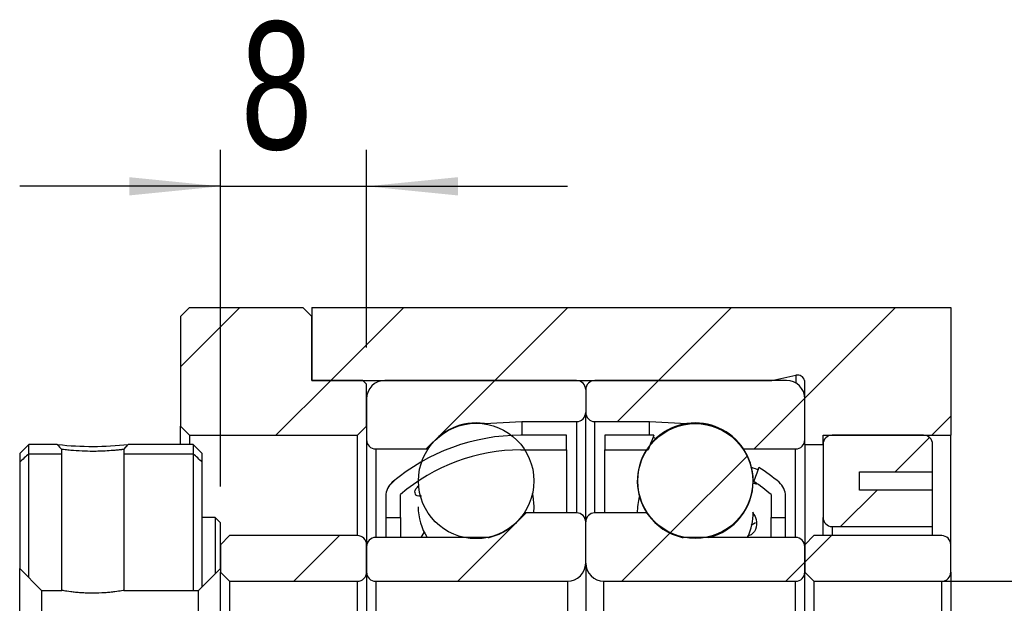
# Model space of a CAD drawing. Header units: millimetres. Extents: x 23 to 283, y 8 to 201.
# Tile 7 of 9: x 236 to 263, y 55 to 71. Entities that reach past the tile are written whole.
import ezdxf

# ---------------------------------------------------------------- set-up
doc = ezdxf.new("R2010")
doc.units = ezdxf.units.MM
doc.layers.add('FORMAT', color=7, linetype='Continuous')
doc.styles.add('SLDTEXTSTYLE0', font='TXT', dxfattribs={"width": 0.75})
doc.dimstyles.new('SLDDIMSTYLE3', dxfattribs={"dimtxt": 3.5, "dimasz": 2.5, "dimexe": 0, "dimexo": 0.0625, "dimgap": 0.875, "dimtad": 1, "dimlfac": 2, "dimrnd": 1e-09, "dimzin": 12, "dimdsep": 46, "dimtxsty": 'SLDTEXTSTYLE0', "dimsah": 1, "dimcen": 0.09, "dimadec": 0, "dimazin": 3, "dimtfac": 1, "dimtofl": 0, "dimtmove": 0, "dimatfit": 3, "dimfxl": 1, "dimfrac": 2, "dimtolj": 1, "dimtzin": 12, "dimarcsym": 0})
doc.dimstyles.new('SLDDIMSTYLE5', dxfattribs={"dimtxt": 3.5, "dimasz": 2.5, "dimexe": 0, "dimexo": 0.0625, "dimgap": 0.875, "dimtad": 1, "dimlfac": 2, "dimrnd": 1e-09, "dimzin": 12, "dimdsep": 46, "dimtxsty": 'SLDTEXTSTYLE0', "dimsah": 1, "dimcen": 0.09, "dimadec": 0, "dimazin": 3, "dimtfac": 1, "dimtmove": 0, "dimatfit": 0, "dimfxl": 1, "dimfrac": 2, "dimtolj": 1, "dimtzin": 12, "dimarcsym": 0})

# ---------------------------------------------------------------- blocks, each defined once
blk = doc.blocks.new('_D_12')
at = {"layer": 'FORMAT', "color": 7}
for p, q in [((269.566, 55.26), (269.566, 66.062)), ((258.588, 55.26), (270.566, 55.26)), ((269.566, 55.26), (269.566, 45.26)), ((258.588, 45.26), (270.566, 45.26))]:
    blk.add_line(p, q, dxfattribs=at)
for points in [[(269.566, 55.26), (269.316, 52.76), (269.816, 52.76)], [(269.566, 45.26), (269.816, 47.76), (269.316, 47.76)]]:
    blk.add_solid(points, dxfattribs=at)
at = {"layer": 'FORMAT', "color": 7, "char_height": 3.5, "attachment_point": 1, "rotation": 90, "style": 'SLDTEXTSTYLE0'}
for s, insert in [('20', (265.001, 60.889)), ('%%c', (265.054, 55.611))]:
    blk.add_mtext(s, dxfattribs=dict(at, insert=insert))
blk = doc.blocks.new('_D_17')
at = {"layer": 'FORMAT', "color": 7}
for p, q in [((241.838, 57.86), (241.838, 67.079)), ((245.838, 61.66), (245.838, 67.079)), ((241.838, 66.079), (236.338, 66.079)), ((241.838, 66.079), (245.838, 66.079)), ((245.838, 66.079), (251.338, 66.079))]:
    blk.add_line(p, q, dxfattribs=at)
for points in [[(241.838, 66.079), (239.338, 66.329), (239.338, 65.829)], [(245.838, 66.079), (248.338, 65.829), (248.338, 66.329)]]:
    blk.add_solid(points, dxfattribs=at)
at = {"layer": 'FORMAT', "color": 7, "insert": (242.396, 70.591), "char_height": 3.5, "attachment_point": 1, "style": 'SLDTEXTSTYLE0'}
blk.add_mtext('8', dxfattribs=at)

msp = doc.modelspace()

# ---------------------------------------------------------------- hatches: boundary and pattern name
at = {"layer": 'FORMAT', "linetype": 'Continuous', "lineweight": 18}
h = msp.add_hatch(dxfattribs=at)
h.set_pattern_fill('ANSI31', color=256, style=0)
h.paths.add_polyline_path([(240.98772321, 62.75974621), (240.73772321, 62.50974621), (240.73772321, 59.50974621), (240.98772321, 59.25974621), (245.58772321, 59.25974621), (245.83772321, 59.50974621), (245.83772321, 60.65974621), (245.73772321, 60.75974621), (244.33772321, 60.75974621), (244.33772321, 62.50974621), (244.08772321, 62.75974621)], flags=0)
h = msp.add_hatch(dxfattribs=at)
h.set_pattern_fill('ANSI31', color=256, style=0)
edge = h.paths.add_edge_path(flags=0)
edge.add_line((257.83772321, 60.75974621), (257.83772321, 59.00974621))
edge.add_line((257.83772321, 59.00974621), (258.33772321, 59.00974621))
edge.add_line((258.33772321, 59.00974621), (258.33772321, 59.25974621))
edge.add_line((258.33772321, 59.25974621), (261.83772321, 59.25974621))
edge.add_line((261.83772321, 59.25974621), (261.83772321, 62.75974621))
edge.add_line((261.83772321, 62.75974621), (244.33772321, 62.75974621))
edge.add_line((244.33772321, 62.75974621), (244.33772321, 60.75974621))
edge.add_line((244.33772321, 60.75974621), (256.93921337, 60.75974621))
edge.add_line((256.93921337, 60.75974621), (257.59443529, 60.90500541))
edge.add_arc((257.63772321, 60.70974621), 0.2, 14.477512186, 102.5, ccw=False)
edge.add_line((257.83137238, 60.75974621), (257.83772321, 60.75974621))
h = msp.add_hatch(dxfattribs=at)
h.set_pattern_fill('ANSI31', color=256, style=0)
edge = h.paths.add_edge_path(flags=0)
edge.add_line((251.83772321, 59.88474621), (251.83772321, 60.50974621))
edge.add_arc((251.58772321, 60.50974621), 0.25, 0, 90)
edge.add_line((251.58772321, 60.75974621), (246.33772321, 60.75974621))
edge.add_arc((246.33772321, 60.25974621), 0.5, 90, 180)
edge.add_line((245.83772321, 60.25974621), (245.83772321, 59.13474621))
edge.add_arc((246.08772321, 59.13474621), 0.25, 180, 270)
edge.add_line((246.08772321, 58.88474621), (247.51313601, 58.88474621))
edge.add_arc((248.83772321, 58.00974621), 1.5875, 81.816129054, 146.551920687, ccw=False)
edge.add_line((249.06370431, 59.58107966), (250.08772321, 59.63474621))
edge.add_line((250.08772321, 59.63474621), (251.58772321, 59.63474621))
edge.add_arc((251.58772321, 59.88474621), 0.25, 270, 360)
h = msp.add_hatch(dxfattribs=at)
h.set_pattern_fill('ANSI31', color=256, style=0)
edge = h.paths.add_edge_path(flags=0)
edge.add_line((257.33772321, 60.75974621), (252.08772321, 60.75974621))
edge.add_arc((252.08772321, 60.50974621), 0.25, 90, 180)
edge.add_line((251.83772321, 60.50974621), (251.83772321, 59.88474621))
edge.add_arc((252.08772321, 59.88474621), 0.25, 180, 270)
edge.add_line((252.08772321, 59.63474621), (253.58772321, 59.63474621))
edge.add_line((253.58772321, 59.63474621), (254.61174211, 59.58107966))
edge.add_arc((254.83772321, 58.00974621), 1.5875, 33.448079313, 98.183870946, ccw=False)
edge.add_line((256.16231041, 58.88474621), (257.58772321, 58.88474621))
edge.add_arc((257.58772321, 59.13474621), 0.25, 270, 360)
edge.add_line((257.83772321, 59.13474621), (257.83772321, 60.25974621))
edge.add_arc((257.33772321, 60.25974621), 0.5, 0, 90)
h = msp.add_hatch(dxfattribs=at)
h.set_pattern_fill('ANSI31', color=256, style=0)
edge = h.paths.add_edge_path(flags=0)
edge.add_arc((248.83772321, 58.00836613), 1.58074885, 0, 360)
h = msp.add_hatch(dxfattribs=at)
h.set_pattern_fill('ANSI31', color=256, style=0)
edge = h.paths.add_edge_path(flags=0)
edge.add_arc((254.83772321, 58.00703336), 1.57420276, 0, 360)
h = msp.add_hatch(dxfattribs=at)
h.set_pattern_fill('ANSI31', color=256, style=0)
edge = h.paths.add_edge_path(flags=0)
edge.add_arc((250.06272321, 53.80234825), 5.05739796, 90, 130.731072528, ccw=False)
edge.add_line((250.06272321, 58.85974621), (251.31272321, 58.85974621))
edge.add_line((251.31272321, 58.85974621), (251.31272321, 59.25974621))
edge.add_line((251.31272321, 59.25974621), (250.06272321, 59.25974621))
edge.add_arc((250.06272321, 53.80234825), 5.45739796, 90, 130.203168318)
edge.add_arc((246.86272321, 57.58861218), 0.5, 130.203168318, 180)
edge.add_line((246.36272321, 57.58861218), (246.36272321, 57.00974621))
edge.add_line((246.36272321, 57.00974621), (246.76272321, 57.00974621))
edge.add_line((246.76272321, 57.00974621), (246.76272321, 57.63474621))
h = msp.add_hatch(dxfattribs=at)
h.set_pattern_fill('ANSI31', color=256, style=0)
edge = h.paths.add_edge_path(flags=0)
edge.add_line((252.36272321, 59.25974621), (252.36272321, 58.85974621))
edge.add_line((252.36272321, 58.85974621), (253.54692853, 58.85974621))
edge.add_ellipse((251.94011694, 50.25974621), major_axis=(9.77020927, 26.08303597), ratio=0.05708570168, start_angle=9.437901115, end_angle=9.951954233, ccw=False)
edge.add_arc((253.61272321, 53.80234825), 5.45739796, 89.028866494, 90)
edge.add_line((253.61272321, 59.25974621), (252.36272321, 59.25974621))
h = msp.add_hatch(dxfattribs=at)
h.set_pattern_fill('ANSI31', color=256, style=0)
edge = h.paths.add_edge_path(flags=0)
edge.add_line((261.33772321, 57.75974621), (259.33772321, 57.75974621))
edge.add_line((259.33772321, 57.75974621), (259.33772321, 58.25974621))
edge.add_line((259.33772321, 58.25974621), (261.33772321, 58.25974621))
edge.add_line((261.33772321, 58.25974621), (261.33772321, 59.00974621))
edge.add_arc((261.08772321, 59.00974621), 0.25, 0, 90)
edge.add_line((261.08772321, 59.25974621), (258.58772321, 59.25974621))
edge.add_arc((258.58772321, 59.00974621), 0.25, 90, 180)
edge.add_line((258.33772321, 59.00974621), (258.33772321, 57.00974621))
edge.add_arc((258.58772321, 57.00974621), 0.25, 180, 270)
edge.add_line((258.58772321, 56.75974621), (261.33772321, 56.75974621))
edge.add_line((261.33772321, 56.75974621), (261.33772321, 57.75974621))
h = msp.add_hatch(dxfattribs=at)
h.set_pattern_fill('ANSI31', color=256, style=0)
h.paths.add_polyline_path([(236.58767321, 59.00974621), (237.36737012, 59.00974621), (236.5876525, 59.00979621), (236.33762321, 58.75976692), (236.33762321, 55.6097255), (236.9376525, 55.00969621), (237.48772321, 55.00969621), (237.48772321, 58.87318943), (237.48767321, 55.00974621), (236.93767321, 55.00974621), (236.33767321, 55.60974621), (236.33767321, 58.75974621)], flags=0)
h = msp.add_hatch(dxfattribs=at)
h.set_pattern_fill('ANSI31', color=256, style=0)
edge = h.paths.add_edge_path(flags=0)
edge.add_spline(control_points=[(237.48771164, 58.87322247), (237.46903821, 58.89441857), (237.45036479, 58.91561468), (237.43169136, 58.93681079), (237.42097737, 58.94897218), (237.41026338, 58.96113358), (237.39954939, 58.97329497), (237.38883539, 58.98545637), (237.3781214, 58.99761776), (237.36740741, 59.00977916)], knot_values=[0, 0, 0, 0, 0.0001694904, 0.0001694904, 0.0001694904, 0.0002667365, 0.0002667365, 0.0002667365, 0.0003639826, 0.0003639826, 0.0003639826, 0.0003639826], weights=[1, 1, 1, 1, 1, 1, 1, 1, 1, 1], degree=3, periodic=0)
edge.add_line((237.36740741, 59.00977916), (237.48767412, 58.87318942))
h = msp.add_hatch(dxfattribs=at)
h.set_pattern_fill('ANSI31', color=256, style=0)
h.paths.add_polyline_path([(239.18767321, 55.00974621), (239.18767321, 58.87318952), (239.18762321, 55.00969621), (241.23769392, 55.00969621), (241.83772321, 55.6097255), (241.83772321, 56.85976692), (241.68769392, 57.00979621), (241.33772321, 57.00979621), (241.33772321, 58.75976692), (241.08769392, 59.00979621), (239.30797757, 59.00979621), (241.08767321, 59.00974621), (241.33767321, 58.75974621), (241.33767321, 57.00974621), (241.68767321, 57.00974621), (241.83767321, 56.85974621), (241.83767321, 55.60974621), (241.23767321, 55.00974621)], flags=0)
h = msp.add_hatch(dxfattribs=at)
h.set_pattern_fill('ANSI31', color=256, style=0)
edge = h.paths.add_edge_path(flags=0)
edge.add_spline(control_points=[(239.30794005, 59.00977927), (239.2678386, 58.96426037), (239.22773714, 58.91874147), (239.18763569, 58.87322257)], knot_values=[0, 0, 0, 0, 1, 1, 1, 1], weights=[1, 1, 1, 1], degree=3, periodic=0)
edge.add_line((239.18763569, 58.87322257), (239.30797757, 59.00974621))
h = msp.add_hatch(dxfattribs=at)
h.set_pattern_fill('ANSI31', color=256, style=0)
edge = h.paths.add_edge_path(flags=0)
edge.add_arc((256.81272321, 57.58861218), 0.5, 0, 49.796831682)
edge.add_arc((253.61272321, 53.80234825), 5.45739796, 49.796831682, 57.016175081)
edge.add_ellipse((251.94011694, 50.25974621), major_axis=(9.77020927, 26.08303597), ratio=0.05708570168, start_angle=350.297693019, end_angle=350.772045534, ccw=False)
edge.add_arc((253.61272321, 53.80234825), 5.05739796, 49.268927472, 55.919829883, ccw=False)
edge.add_line((256.91272321, 57.63474621), (256.91272321, 57.00974621))
edge.add_line((256.91272321, 57.00974621), (257.31272321, 57.00974621))
edge.add_line((257.31272321, 57.00974621), (257.31272321, 57.58861218))
h = msp.add_hatch(dxfattribs=at)
h.set_pattern_fill('ANSI31', color=256, style=0)
edge = h.paths.add_edge_path(flags=0)
edge.add_line((245.83772321, 56.20974621), (245.83772321, 55.50974621))
edge.add_arc((246.08772321, 55.50974621), 0.25, 180, 270)
edge.add_line((246.08772321, 55.25974621), (251.33772321, 55.25974621))
edge.add_arc((251.33772321, 55.75974621), 0.5, 270, 360)
edge.add_line((251.83772321, 55.75974621), (251.83772321, 56.88474621))
edge.add_arc((251.58772321, 56.88474621), 0.25, 0, 90)
edge.add_line((251.58772321, 57.13474621), (250.21505078, 57.13474621))
edge.add_arc((250.21505078, 57.03474621), 0.1, 90, 144.705605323)
edge.add_arc((248.83772321, 58.00974621), 1.5875, 282.89262666, 324.705605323, ccw=False)
edge.add_arc((249.16962116, 56.55974621), 0.1, 270, 282.89262666, ccw=False)
edge.add_line((249.16962116, 56.45974621), (246.08772321, 56.45974621))
edge.add_arc((246.08772321, 56.20974621), 0.25, 90, 180)
h = msp.add_hatch(dxfattribs=at)
h.set_pattern_fill('ANSI31', color=256, style=0)
edge = h.paths.add_edge_path(flags=0)
edge.add_line((252.33772321, 55.25974621), (257.58772321, 55.25974621))
edge.add_arc((257.58772321, 55.50974621), 0.25, 270, 360)
edge.add_line((257.83772321, 55.50974621), (257.83772321, 56.20974621))
edge.add_arc((257.58772321, 56.20974621), 0.25, 0, 90)
edge.add_line((257.58772321, 56.45974621), (254.50582526, 56.45974621))
edge.add_arc((254.50582526, 56.55974621), 0.1, 257.10737334, 270, ccw=False)
edge.add_arc((254.83772321, 58.00974621), 1.5875, 215.294394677, 257.10737334, ccw=False)
edge.add_arc((253.46039563, 57.03474621), 0.1, 35.294394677, 90)
edge.add_line((253.46039563, 57.13474621), (252.08772321, 57.13474621))
edge.add_arc((252.08772321, 56.88474621), 0.25, 90, 180)
edge.add_line((251.83772321, 56.88474621), (251.83772321, 55.75974621))
edge.add_arc((252.33772321, 55.75974621), 0.5, 180, 270)
h = msp.add_hatch(dxfattribs=at)
h.set_pattern_fill('ANSI31', color=256, style=0)
edge = h.paths.add_edge_path(flags=0)
edge.add_line((241.83772321, 55.50974621), (242.08772321, 55.25974621))
edge.add_line((242.08772321, 55.25974621), (245.58772321, 55.25974621))
edge.add_arc((245.58772321, 55.50974621), 0.25, 270, 360)
edge.add_line((245.83772321, 55.50974621), (245.83772321, 56.25974621))
edge.add_arc((245.58772321, 56.25974621), 0.25, 0, 90)
edge.add_line((245.58772321, 56.50974621), (242.08772321, 56.50974621))
edge.add_line((242.08772321, 56.50974621), (241.83772321, 56.25974621))
edge.add_line((241.83772321, 56.25974621), (241.83772321, 55.50974621))
h = msp.add_hatch(dxfattribs=at)
h.set_pattern_fill('ANSI31', color=256, style=0)
edge = h.paths.add_edge_path(flags=0)
edge.add_line((257.83772321, 55.50974621), (258.08772321, 55.25974621))
edge.add_line((258.08772321, 55.25974621), (261.58772321, 55.25974621))
edge.add_arc((261.58772321, 55.50974621), 0.25, 270, 360)
edge.add_line((261.83772321, 55.50974621), (261.83772321, 56.25974621))
edge.add_arc((261.58772321, 56.25974621), 0.25, 0, 90)
edge.add_line((261.58772321, 56.50974621), (258.08772321, 56.50974621))
edge.add_line((258.08772321, 56.50974621), (257.83772321, 56.25974621))
edge.add_line((257.83772321, 56.25974621), (257.83772321, 55.50974621))

# ---------------------------------------------------------------- linework, layer by layer
at = {"color": 7, "linetype": 'Continuous', "lineweight": 25}
for p, q in [((240.73772229, 62.50974589), (240.9877228, 62.7597464)), ((240.9877228, 62.7597464), (244.08772312, 62.7597464)), ((244.08772312, 62.7597464), (244.33772363, 62.50974589)), ((244.33772363, 62.7597464), (244.33772363, 60.75974607)), ((244.33772363, 62.7597464), (261.83772323, 62.7597464)), ((261.83772323, 62.7597464), (261.83772323, 59.25974583)), ((240.73772229, 62.50974589), (240.73772229, 59.50974633)), ((244.33772363, 60.75974607), (244.33772363, 62.50974589)), ((244.33772363, 60.75974607), (256.93921341, 60.75974607)), ((245.73772311, 60.75974607), (244.33772363, 60.75974607)), ((245.73772311, 60.75974607), (245.83772294, 60.65974624)), ((251.58772342, 60.75974607), (246.33772302, 60.75974607)), ((257.3377232, 60.75974607), (252.08772303, 60.75974607)), ((256.93921341, 60.75974607), (257.59443528, 60.90500539)), ((257.83137236, 60.75974607), (257.83772316, 60.75974607)), ((257.83137236, 60.75974607), (257.83137236, 60.33918501)), ((257.83772316, 59.00974625), (257.83772316, 60.75974607)), ((245.83772294, 59.50974633), (245.83772294, 60.65974624)), ((251.83772299, 60.5097465), (251.83772299, 59.88474616)), ((245.83772294, 60.25974599), (245.83772294, 59.1347465)), ((257.83772316, 59.1347465), (257.83772316, 60.25974599)), ((251.83772299, 56.88474614), (251.83772299, 59.88474616)), ((249.0637042, 59.58108005), (250.08772317, 59.63474659)), ((250.08772317, 59.63474659), (251.58772342, 59.63474659)), ((250.08772317, 59.63474659), (250.08772317, 59.25974583)), ((252.08772303, 59.63474659), (253.58772328, 59.63474659)), ((253.58772328, 59.63474659), (254.61174225, 59.58108005)), ((253.58772328, 59.25974583), (253.58772328, 59.63474659)), ((240.9877228, 59.25974583), (240.73772229, 59.50974633)), ((240.73772229, 59.00979654), (240.73772229, 59.50974633)), ((245.83772294, 59.50974633), (245.58772336, 59.25974583)), ((249.0637042, 59.58108005), (249.0637042, 59.57287883)), ((254.61174225, 59.57836711), (254.61174225, 59.58108005)), ((240.9877228, 59.25974583), (245.58772336, 59.25974583)), ((240.9877228, 59.25974583), (240.9877228, 59.00979654)), ((245.58772336, 56.50974631), (245.58772336, 59.25974583)), ((245.83772294, 59.1347465), (245.83772294, 56.25974627)), ((251.31272342, 59.25974583), (250.06272275, 59.25974583)), ((251.31272342, 58.85974651), (251.31272342, 59.25974583)), ((253.61272324, 59.25974583), (252.36272303, 59.25974583)), ((252.36272303, 59.25974583), (252.36272303, 58.85974651)), ((258.33772318, 59.25974583), (261.83772323, 59.25974583)), ((258.33772318, 59.00974625), (258.33772318, 59.25974583)), ((261.08772311, 59.25974583), (258.5877232, 59.25974583)), ((261.83772323, 56.25974627), (261.83772323, 59.25974583)), ((236.33762359, 58.75976716), (236.58765204, 59.00979654)), ((236.33767389, 58.75974668), (236.58767253, 59.00974625)), ((237.3673702, 59.00979654), (236.58765204, 59.00979654)), ((237.3673702, 59.00974625), (236.58767253, 59.00974625)), ((236.58767253, 58.74993426), (236.58767253, 59.00974625)), ((237.48767286, 55.00974606), (237.48767286, 58.87318922)), ((237.48772315, 55.00969623), (237.48772315, 58.87318922)), ((239.18762341, 58.87318922), (239.18762341, 55.00969623)), ((239.18763645, 58.87322274), (239.30794097, 59.00977885)), ((239.1876737, 58.87318922), (239.30797823, 59.00974625)), ((239.1876737, 58.87318922), (239.1876737, 55.00974606)), ((241.08769469, 59.00979654), (239.30797823, 59.00979654)), ((241.08767234, 59.00974625), (239.30797823, 59.00974625)), ((241.08767234, 59.00974625), (241.08767234, 58.74993426)), ((241.08767234, 59.00974625), (241.33767284, 58.75974668)), ((241.08769469, 59.00979654), (241.33772313, 58.75976716)), ((246.08772345, 58.884746), (247.51313593, 58.884746)), ((247.51313593, 58.884746), (247.51313593, 58.87105742)), ((250.06272275, 58.85974651), (251.31272342, 58.85974651)), ((251.31272342, 58.85974651), (251.31272342, 57.13474618)), ((252.36272303, 58.85974651), (253.54692856, 58.85974651)), ((252.36272303, 57.13474618), (252.36272303, 58.85974651)), ((256.16231052, 58.884746), (257.58772324, 58.884746)), ((256.16231052, 58.88203305), (256.16231052, 58.884746)), ((257.83772316, 59.00974625), (258.33772318, 59.00974625)), ((257.83772316, 59.00974625), (257.83772316, 56.25974627)), ((258.33772318, 59.00974625), (258.33772318, 57.00974639)), ((261.33772315, 58.25974659), (261.33772315, 59.00974625)), ((236.33762359, 58.75976716), (236.33762359, 55.60972548)), ((236.33767389, 58.75974668), (236.33767389, 55.60974644)), ((236.58767253, 58.74993426), (237.48767286, 58.74993426)), ((236.58767253, 55.3597464), (236.58767253, 58.74993426)), ((239.1876737, 58.74993426), (241.08767234, 58.74993426)), ((241.08767234, 58.74993426), (241.08767234, 55.00974606)), ((241.33767284, 57.00974639), (241.33767284, 58.75974668)), ((241.33772313, 57.00979621), (241.33772313, 58.75976716)), ((259.33772323, 58.25974659), (261.33772315, 58.25974659)), ((259.33772323, 57.75974605), (259.33772323, 58.25974659)), ((261.33772315, 57.75974605), (261.33772315, 58.25974659)), ((261.33772315, 57.75974605), (259.33772323, 57.75974605)), ((261.33772315, 56.75974635), (261.33772315, 57.75974605)), ((246.36272345, 57.58861226), (246.36272345, 57.00974639)), ((246.76272277, 57.00974639), (246.76272277, 57.63474626)), ((256.91272322, 57.63474626), (256.91272322, 57.00974639)), ((257.31272324, 57.00974639), (257.31272324, 57.58861226)), ((250.41612427, 57.13474618), (250.4252233, 57.30446761)), ((241.68767318, 57.00974639), (241.33767284, 57.00974639)), ((241.33767284, 55.10974636), (241.33767284, 57.00974639)), ((241.68769367, 57.00979621), (241.33772313, 57.00979621)), ((241.68767318, 57.00974639), (241.83767386, 56.85974618)), ((241.68767318, 57.00974639), (241.68767318, 55.45974623)), ((241.68769367, 57.00979621), (241.83772228, 56.85976713)), ((246.36272345, 57.00974639), (246.76272277, 57.00974639)), ((246.36272345, 57.00974639), (246.36272345, 56.45974639)), ((246.76272277, 57.00974639), (246.76272277, 56.45974639)), ((251.58772342, 57.13474618), (250.2150508, 57.13474618)), ((253.46039565, 57.13474618), (252.08772303, 57.13474618)), ((256.91272322, 57.00974639), (257.31272324, 57.00974639)), ((256.91272322, 56.45974639), (256.91272322, 57.00974639)), ((257.31272324, 56.45974639), (257.31272324, 57.00974639)), ((258.33772318, 56.50974631), (258.33772318, 57.00974639)), ((241.83767386, 55.60974644), (241.83767386, 56.85974618)), ((241.83772228, 55.60972548), (241.83772228, 56.85976713)), ((251.83772299, 55.75974618), (251.83772299, 56.88474614)), ((256.37065902, 56.79841393), (256.49089998, 56.86738721)), ((258.5877232, 56.75974635), (261.33772315, 56.75974635)), ((261.33772315, 56.50974631), (261.33772315, 56.75974635)), ((241.83772228, 56.25974627), (242.08772279, 56.50974631)), ((245.58772336, 56.50974631), (242.08772279, 56.50974631)), ((249.16962072, 56.45974639), (246.08772345, 56.45974639)), ((247.33204026, 56.45974639), (247.41647582, 56.59920729)), ((257.58772324, 56.45974639), (254.50582526, 56.45974639)), ((257.83772316, 56.25974627), (258.0877232, 56.50974631)), ((261.58772319, 56.50974631), (258.0877232, 56.50974631)), ((241.83772228, 56.25974627), (241.83772228, 55.50974614)), ((245.83772294, 55.50974614), (245.83772294, 56.25974627)), ((245.83772294, 56.20974635), (245.83772294, 55.50974614)), ((257.83772316, 56.25974627), (257.83772316, 55.50974614)), ((257.83772316, 55.50974614), (257.83772316, 56.20974635)), ((261.83772323, 55.50974614), (261.83772323, 56.25974627)), ((236.93765238, 55.00969623), (236.33762359, 55.60972548)), ((236.33762359, 44.90976694), (236.33762359, 55.60972548)), ((236.93767287, 55.00974606), (236.33767389, 55.60974644)), ((241.83767386, 55.60974644), (241.23767301, 55.00974606)), ((241.83772228, 55.60972548), (241.2376935, 55.00969623)), ((251.83772299, 55.75974618), (251.83772299, 44.75974624)), ((242.08772279, 55.2597461), (241.83772228, 55.50974614)), ((241.83772228, 45.00974628), (241.83772228, 55.50974614)), ((245.83772294, 55.50974614), (245.83772294, 45.00974628)), ((258.0877232, 55.2597461), (257.83772316, 55.50974614)), ((257.83772316, 45.00974628), (257.83772316, 55.50974614)), ((261.83772323, 55.50974614), (261.83772323, 45.00974628)), ((236.93765238, 55.00969623), (237.48772315, 55.00969623)), ((236.93765238, 55.00969623), (236.93765238, 45.50979619)), ((236.93767287, 55.00974606), (237.48767286, 55.00974606)), ((239.18762341, 55.00969623), (241.2376935, 55.00969623)), ((239.1876737, 55.00974606), (241.23767301, 55.00974606)), ((241.2376935, 45.50979619), (241.2376935, 55.00969623)), ((242.08772279, 55.2597461), (245.58772336, 55.2597461)), ((242.08772279, 55.2597461), (242.08772279, 45.25974633)), ((245.58772336, 45.25974633), (245.58772336, 55.2597461)), ((246.08772345, 55.2597461), (251.33772338, 55.2597461)), ((246.08772345, 55.2597461), (246.08772345, 45.25974633)), ((251.33772338, 55.2597461), (251.33772338, 45.25974633)), ((252.33772307, 55.2597461), (257.58772324, 55.2597461)), ((252.33772307, 45.25974633), (252.33772307, 55.2597461)), ((257.58772324, 45.25974633), (257.58772324, 55.2597461)), ((258.0877232, 55.2597461), (261.58772319, 55.2597461)), ((258.0877232, 55.2597461), (258.0877232, 45.25974633)), ((261.58772319, 45.25974633), (261.58772319, 55.2597461))]:
    msp.add_line(p, q, dxfattribs=at)
at = {"color": 8, "linetype": 'Continuous', "lineweight": 25}
for p, q in [((257.59443528, 60.90500539), (257.59443528, 60.68881375)), ((251.58772342, 59.63474659), (251.58772342, 57.13474618)), ((252.08772303, 57.13474618), (252.08772303, 59.63474659)), ((246.08772345, 58.884746), (246.08772345, 56.45974639)), ((257.58772324, 56.45974639), (257.58772324, 58.884746)), ((258.5877232, 56.75974635), (258.5877232, 56.50974631))]:
    msp.add_line(p, q, dxfattribs=at)
at = {"color": 7, "linetype": 'Continuous', "lineweight": 25, "flags": 128}
for points in [[(237.3673702, 59.00974625), (237.39951014, 58.97326355), (237.43165009, 58.93678085), (237.48767473, 58.87318922)], [(237.36740745, 59.00977885), (237.39954926, 58.97329522), (237.43169106, 58.93681065), (237.48771198, 58.87322274)], [(250.4252233, 57.30446761), (250.39819259, 57.59616995), (250.38218502, 57.67161033)]]:
    msp.add_lwpolyline(points, dxfattribs=at)
at = {"color": 7, "linetype": 'Continuous', "lineweight": 25}
for centre, radius in [((248.83772321, 58.00836613), 1.58074885), ((254.83772321, 58.00703336), 1.57420276)]:
    msp.add_circle(centre, radius, dxfattribs=at)
for centre, radius, start, end in [((246.33772321, 60.25974621), 0.5, 90, 180), ((251.58772321, 60.50974621), 0.25, 0, 90), ((252.08772321, 60.50974621), 0.25, 90, 180), ((257.33772321, 60.25974621), 0.5, 0, 90), ((257.63772321, 60.70974621), 0.2, 14.477512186, 102.5), ((251.58772321, 59.88474621), 0.25, 270, 0), ((252.08772321, 59.88474621), 0.25, 180, 270), ((248.83772321, 58.00974621), 1.5875, 81.816129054, 146.551920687), ((254.83772321, 58.00703336), 1.5875, 0, 140.900212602), ((254.83772321, 58.00974621), 1.5875, 33.448079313, 98.183870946), ((246.08772321, 59.13474621), 0.25, 180, 270), ((250.06272321, 53.80234825), 5.45739796, 90, 130.203168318), ((253.61272321, 53.80234825), 5.45739796, 89.028866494, 90), ((257.58772321, 59.13474621), 0.25, 270, 0), ((258.58772321, 59.00974621), 0.25, 90, 180), ((261.08772321, 59.00974621), 0.25, 0, 90), ((238.33766975, 67.33549921), 8.38205365, 263.483315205, 276.647475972), ((250.06272321, 53.80234825), 5.05739796, 90, 130.731072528), ((254.83772321, 58.00703336), 1.5875, 147.372621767, 214.601771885), ((253.61272321, 53.80234825), 5.45739796, 49.796831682, 57.016175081), ((254.83772321, 58.00703336), 1.5875, 282.923622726, 0), ((253.61272321, 53.80234825), 5.05739796, 49.268927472, 55.919829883), ((246.86272321, 57.58861218), 0.5, 130.203168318, 180), ((256.81272321, 57.58861218), 0.5, 0, 49.796831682), ((254.83772321, 57.15084667), 1.5875, 164.355660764, 180.581104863), ((248.83772321, 57.30446743), 1.5875, 180.165439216, 212.147984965), ((248.83772321, 58.00974621), 1.5875, 282.89262666, 324.705605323), ((250.21505078, 57.03474621), 0.1, 90, 144.705605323), ((251.58772321, 56.88474621), 0.25, 0, 90), ((252.08772321, 56.88474621), 0.25, 90, 180), ((253.46039563, 57.03474621), 0.1, 35.294394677, 90), ((254.83772321, 58.00974621), 1.5875, 215.294394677, 257.10737334), ((254.83772321, 57.15084667), 1.5875, 335.063019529, 0), ((258.58772321, 57.00974621), 0.25, 180, 270), ((245.58772321, 56.25974621), 0.25, 0, 90), ((246.08772321, 56.20974621), 0.25, 90, 180), ((249.16962116, 56.55974621), 0.1, 270, 282.89262666), ((254.50582526, 56.55974621), 0.1, 257.10737334, 270), ((257.58772321, 56.20974621), 0.25, 0, 90), ((261.58772321, 56.25974621), 0.25, 0, 90), ((251.33772321, 55.75974621), 0.5, 270, 0), ((252.33772321, 55.75974621), 0.5, 180, 270), ((245.58772321, 55.50974621), 0.25, 270, 0), ((246.08772321, 55.50974621), 0.25, 180, 270), ((257.58772321, 55.50974621), 0.25, 270, 0), ((261.58772321, 55.50974621), 0.25, 270, 0)]:
    msp.add_arc(centre, radius, start, end, dxfattribs=at)
for start_param, end_param in [(1.2399982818, 1.256253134), (5.0346351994, 5.0502850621)]:
    msp.add_ellipse((251.94011694, 50.25974621), major_axis=(9.77020927, 26.08303597), ratio=0.0570857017, start_param=start_param, end_param=end_param, dxfattribs=at)
for points, knots in [([(253.68359037, 59.20441409), (253.69434354, 59.19779457), (253.70902814, 59.18875492), (253.77242685, 59.17078626), (253.78940025, 59.16597561)], [0, 0, 0, 0, 0.7322753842, 1, 1, 1, 1]), ([(239.18762321, 58.87318952), (239.18713709, 58.87310188), (239.1861264, 58.87291968), (239.17748362, 58.87155525), (239.16221908, 58.86941452), (239.13857389, 58.86639854), (239.10551104, 58.86253906), (239.06188451, 58.8578137), (239.00672316, 58.8522792), (238.90571339, 58.84242736), (238.74663783, 58.8304767), (238.53573794, 58.82101489), (238.30295647, 58.81653708), (238.0186221, 58.82463189), (237.75013746, 58.84332057), (237.5798013, 58.86120004), (237.50281898, 58.87052567), (237.48774599, 58.87319287), (237.48772332, 58.87318945), (237.48772321, 58.87318943)], [0, 0, 0, 0, 0.0245128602, 0.0509644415, 0.0793576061, 0.1096946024, 0.141977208, 0.1762068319, 0.2123845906, 0.2505113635, 0.3478485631, 0.4312227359, 0.5006300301, 0.6096750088, 0.7497670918, 0.8468490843, 0.9301438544, 0.9996486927, 1, 1, 1, 1]), ([(253.47747704, 58.84230842), (253.4713974, 58.84685882), (253.45979836, 58.8555403), (253.49136611, 58.85622206), (253.50638762, 58.85654648)], [0, 0, 0, 0, 0.5241500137, 1, 1, 1, 1]), ([(256.35546938, 58.39045772), (256.44126046, 58.36103686), (256.5355291, 58.32870874), (256.56219236, 58.3260423), (256.56459018, 58.32580251)], [0, 0, 0, 0, 0.9100701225, 1, 1, 1, 1]), ([(256.44664819, 57.99116015), (256.4748098, 57.96831174), (256.53419159, 57.92013343), (256.50600498, 57.91341299), (256.4229919, 57.94021744), (256.41979374, 57.94125011)], [0, 0, 0, 0, 0.46446189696, 0.97936787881, 1, 1, 1, 1]), ([(247.34052833, 57.58756778), (247.3137092, 57.58761292), (247.19693567, 57.58780943), (247.15318723, 57.6713489), (247.1630384, 57.78100254), (247.25417845, 57.86766232), (247.26847656, 57.88125756)], [0, 0, 0, 0, 0.1201685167, 0.5232274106, 0.9252036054, 1, 1, 1, 1]), ([(256.40725418, 57.15265598), (256.43267689, 57.11150492), (256.52642846, 56.95975177), (256.51706883, 56.7367763), (256.43605562, 56.55161232), (256.29729025, 56.50205556), (256.2594165, 56.48852985)], [0, 0, 0, 0, 0.1356291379, 0.500160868, 0.8635770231, 1, 1, 1, 1]), ([(239.18762321, 55.00969621), (239.18762321, 55.00969621), (239.16524521, 55.00555851), (239.08038122, 54.99149791), (239.01718818, 54.9815372), (238.89964686, 54.96654069), (238.85597383, 54.96146342), (238.76383673, 54.95220021), (238.71506108, 54.94796399), (238.56037717, 54.93720538), (238.44984699, 54.93302988), (238.28138706, 54.93303466), (238.2261036, 54.93404801), (238.11721453, 54.93791376), (238.06304916, 54.94081473), (237.96031201, 54.94796395), (237.91151561, 54.952198), (237.81903561, 54.96149891), (237.77551542, 54.96656345), (237.65825667, 54.98152611), (237.59493888, 54.99150221), (237.53131976, 55.00204297), (237.51490096, 55.0048963), (237.49313497, 55.00871874), (237.48772321, 55.00969621), (237.48772321, 55.00969621)], [0, 0, 0, 0, 0.125, 0.125, 0.25, 0.25, 0.3125, 0.3125, 0.375, 0.375, 0.5, 0.5, 0.5625, 0.5625, 0.625, 0.625, 0.6875, 0.6875, 0.75, 0.75, 0.875, 0.875, 0.9375, 0.9375, 1, 1, 1, 1])]:
    msp.add_open_spline(points, degree=3, knots=knots, dxfattribs=at)
for points in [[(236.58767321, 58.74993427), (236.50431567, 58.67464383), (236.42098178, 58.599249), (236.33767321, 58.52374548)], [(241.33767321, 58.52374548), (241.25436463, 58.599249), (241.17103075, 58.67464383), (241.08767321, 58.74993427)]]:
    msp.add_open_spline(points, degree=3, dxfattribs=at)

# ---------------------------------------------------------------- dimensions: what is measured, and where the dimension line sits
at = {"layer": 'FORMAT', "color": 7}
dim = msp.add_linear_dim(base=(245.83772321, 66.0791925), p1=(241.83767321, 56.85974621), p2=(245.83772321, 60.65974621), dimstyle='SLDDIMSTYLE5', dxfattribs=at)
dim.commit()
dim.dimension.update_dxf_attribs({"geometry": '_D_17', "text_midpoint": (243.68941061, 66.0791925), "dimtype": 160})
dim = msp.add_linear_dim(base=(269.56580571, 45.25974621), p1=(257.58772321, 55.25974621), p2=(257.58772321, 45.25974621), angle=90, text='%%c<>', dimstyle='SLDDIMSTYLE3', dxfattribs=at)
dim.commit()
dim.dimension.update_dxf_attribs({"geometry": '_D_12', "text_midpoint": (269.56580571, 60.83635267), "dimtype": 160})

doc.saveas('drawing.dxf')
